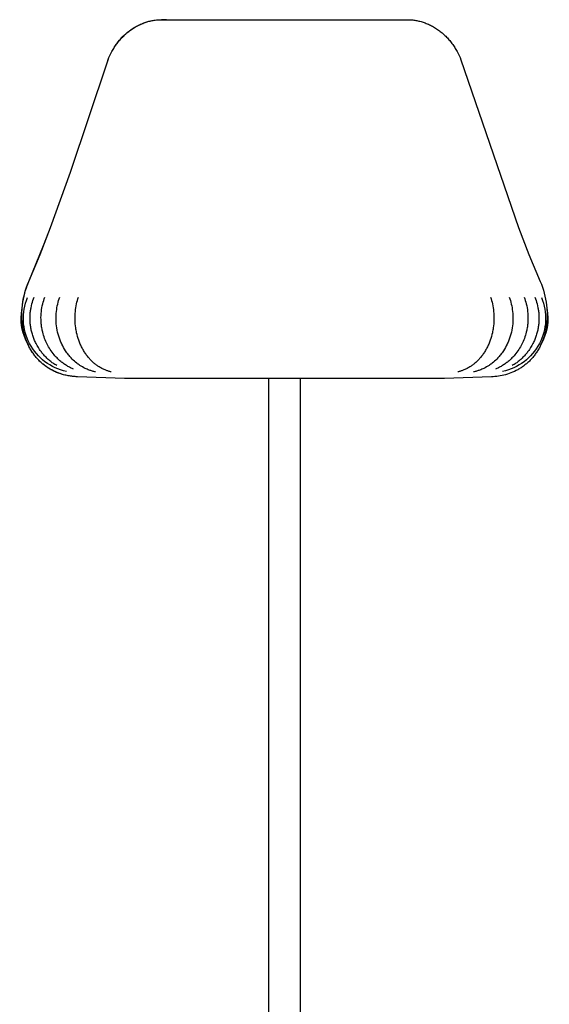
# Model space of a CAD drawing. Extents: x -3 to 1506, y 0 to 2864.
# Tile 2 of 4: x 15 to 524, y 948 to 1897. Entities that reach past the tile are written whole.
import ezdxf

# ---------------------------------------------------------------- set-up
doc = ezdxf.new("R2010")
doc.units = 0
doc.header["$MEASUREMENT"] = 0
doc.layers.add('MAKE2D$VISIBILE$CURVE', color=7, linetype='CONTINUOUS')

msp = doc.modelspace()

# ---------------------------------------------------------------- linework, layer by layer
at = {"layer": 'MAKE2D$VISIBILE$CURVE', "color": 7}
for p, q in [((120.18, 1885.85), (122.71, 1887.66)), ((121.28, 1886.66), (122.21, 1887.32)), ((122.21, 1887.32), (123.15, 1887.95)), ((122.71, 1887.66), (125.32, 1889.32)), ((123.15, 1887.95), (124.1, 1888.57)), ((124.1, 1888.57), (125.06, 1889.16)), ((125.06, 1889.16), (126.03, 1889.73)), ((125.32, 1889.32), (127.99, 1890.81)), ((126.03, 1889.73), (127, 1890.28)), ((127, 1890.28), (127.98, 1890.81)), ((127.98, 1890.81), (128.97, 1891.31)), ((127.99, 1890.81), (130.7, 1892.14)), ((128.97, 1891.31), (129.96, 1891.79)), ((129.96, 1891.79), (130.96, 1892.25)), ((130.7, 1892.14), (133.44, 1893.29)), ((130.96, 1892.25), (131.96, 1892.69)), ((131.96, 1892.69), (132.97, 1893.1)), ((132.97, 1893.1), (133.98, 1893.49)), ((133.44, 1893.29), (136.21, 1894.27)), ((133.98, 1893.49), (134.99, 1893.86)), ((134.99, 1893.86), (136, 1894.2)), ((136, 1894.2), (137.01, 1894.52)), ((136.21, 1894.27), (138.98, 1895.07)), ((137.01, 1894.52), (138.03, 1894.81)), ((138.03, 1894.81), (139.04, 1895.09)), ((138.98, 1895.07), (141.74, 1895.7)), ((139.04, 1895.09), (140.05, 1895.34)), ((140.05, 1895.34), (141.06, 1895.56)), ((141.06, 1895.56), (142.07, 1895.77)), ((141.74, 1895.7), (144.48, 1896.17)), ((142.07, 1895.77), (143.07, 1895.95)), ((143.07, 1895.95), (144.08, 1896.11)), ((144.08, 1896.11), (145.07, 1896.25)), ((144.48, 1896.17), (147.19, 1896.47)), ((145.07, 1896.25), (146.07, 1896.36)), ((146.07, 1896.36), (147.05, 1896.45)), ((147.05, 1896.45), (148.03, 1896.53)), ((147.19, 1896.47), (149.86, 1896.61)), ((148.03, 1896.53), (149.01, 1896.58)), ((149.01, 1896.58), (149.98, 1896.61)), ((149.86, 1896.61), (150.97, 1896.62)), ((149.98, 1896.61), (150.94, 1896.62)), ((150.94, 1896.62), (155.71, 1896.43)), ((152.47, 1896.59), (150.94, 1896.62)), ((150.97, 1896.62), (151.1, 1896.62)), ((151.1, 1896.62), (151.35, 1896.62)), ((151.35, 1896.62), (151.7, 1896.62)), ((151.7, 1896.62), (152.18, 1896.62)), ((152.18, 1896.62), (152.77, 1896.62)), ((155.71, 1896.43), (152.47, 1896.59)), ((152.77, 1896.62), (153.48, 1896.62)), ((153.48, 1896.62), (154.32, 1896.62)), ((154.32, 1896.62), (155.29, 1896.62)), ((155.29, 1896.62), (156.38, 1896.62)), ((155.71, 1896.43), (383.12, 1896.43)), ((156.38, 1896.62), (157.6, 1896.62)), ((157.6, 1896.62), (158.95, 1896.62)), ((158.95, 1896.62), (225.03, 1896.62)), ((225.03, 1896.62), (312.25, 1896.62)), ((312.25, 1896.62), (379.27, 1896.62)), ((379.27, 1896.62), (387.89, 1896.62)), ((383.12, 1896.43), (387.89, 1896.62)), ((387.89, 1896.62), (388.85, 1896.61)), ((388.85, 1896.61), (389.82, 1896.58)), ((389.82, 1896.58), (390.8, 1896.53)), ((390.8, 1896.53), (391.78, 1896.45)), ((391.78, 1896.45), (392.77, 1896.36)), ((392.77, 1896.36), (393.76, 1896.25)), ((393.76, 1896.25), (394.76, 1896.11)), ((394.76, 1896.11), (395.76, 1895.95)), ((395.76, 1895.95), (396.76, 1895.77)), ((396.76, 1895.77), (397.77, 1895.56)), ((397.77, 1895.56), (398.78, 1895.34)), ((398.78, 1895.34), (399.79, 1895.09)), ((399.79, 1895.09), (400.8, 1894.81)), ((400.8, 1894.81), (401.82, 1894.52)), ((401.82, 1894.52), (402.83, 1894.2)), ((402.83, 1894.2), (403.84, 1893.86)), ((403.84, 1893.86), (404.85, 1893.49)), ((404.85, 1893.49), (405.86, 1893.1)), ((405.86, 1893.1), (406.87, 1892.69)), ((406.87, 1892.69), (407.87, 1892.25)), ((407.87, 1892.25), (408.87, 1891.79)), ((408.87, 1891.79), (409.86, 1891.31)), ((409.86, 1891.31), (410.85, 1890.81)), ((410.85, 1890.81), (411.83, 1890.28)), ((411.83, 1890.28), (412.81, 1889.73)), ((412.81, 1889.73), (413.77, 1889.16)), ((413.77, 1889.16), (414.73, 1888.57)), ((414.73, 1888.57), (415.68, 1887.95)), ((415.68, 1887.95), (416.62, 1887.32)), ((416.62, 1887.32), (417.55, 1886.66)), ((110.69, 1876.84), (112.14, 1878.48)), ((111.11, 1877.35), (111.87, 1878.21)), ((111.87, 1878.21), (112.66, 1879.06)), ((112.14, 1878.48), (113.64, 1880.06)), ((112.66, 1879.07), (114.72, 1881.17)), ((112.66, 1879.06), (113.45, 1879.9)), ((113.45, 1879.9), (114.27, 1880.72)), ((113.64, 1880.06), (115.2, 1881.59)), ((114.27, 1880.72), (115.1, 1881.53)), ((115.1, 1881.53), (115.94, 1882.31)), ((115.2, 1881.59), (116.81, 1883.07)), ((115.94, 1882.31), (116.8, 1883.09)), ((116.8, 1883.09), (117.67, 1883.84)), ((116.81, 1883.07), (118.47, 1884.49)), ((117.67, 1883.84), (118.55, 1884.57)), ((118.47, 1884.49), (120.18, 1885.85)), ((118.55, 1884.57), (119.45, 1885.29)), ((119.45, 1885.29), (120.36, 1885.99)), ((120.36, 1885.99), (121.28, 1886.66)), ((417.55, 1886.66), (418.47, 1885.99)), ((418.47, 1885.99), (419.38, 1885.29)), ((419.38, 1885.29), (420.28, 1884.57)), ((420.28, 1884.57), (421.16, 1883.84)), ((421.16, 1883.84), (422.03, 1883.09)), ((422.03, 1883.09), (422.89, 1882.31)), ((422.89, 1882.31), (423.74, 1881.53)), ((423.74, 1881.53), (424.56, 1880.72)), ((424.56, 1880.72), (425.38, 1879.9)), ((425.38, 1879.9), (426.18, 1879.06)), ((426.18, 1879.06), (426.96, 1878.21)), ((426.96, 1878.21), (427.72, 1877.35)), ((104.36, 1867.96), (105.5, 1869.82)), ((104.43, 1868.05), (105.01, 1869.02)), ((105.01, 1869.02), (105.62, 1869.99)), ((105.5, 1869.82), (106.7, 1871.64)), ((105.62, 1869.99), (106.24, 1870.94)), ((106.24, 1870.94), (106.88, 1871.89)), ((106.7, 1871.64), (107.97, 1873.42)), ((106.88, 1871.89), (107.54, 1872.83)), ((107.54, 1872.83), (108.22, 1873.75)), ((107.97, 1873.42), (109.3, 1875.16)), ((108.22, 1873.75), (108.91, 1874.67)), ((108.91, 1874.67), (109.63, 1875.57)), ((109.3, 1875.16), (110.69, 1876.84)), ((109.63, 1875.57), (110.36, 1876.47)), ((110.36, 1876.47), (111.11, 1877.35)), ((427.72, 1877.35), (428.47, 1876.47)), ((428.47, 1876.47), (429.2, 1875.57)), ((429.2, 1875.57), (429.92, 1874.67)), ((429.92, 1874.67), (430.61, 1873.75)), ((430.61, 1873.75), (431.29, 1872.83)), ((431.29, 1872.83), (431.95, 1871.89)), ((431.95, 1871.89), (432.59, 1870.94)), ((432.59, 1870.94), (433.22, 1869.99)), ((433.22, 1869.99), (433.82, 1869.02)), ((433.82, 1869.02), (434.4, 1868.05)), ((99.65, 1858.12), (100.45, 1860.15)), ((99.65, 1858.08), (100.45, 1860.09)), ((100.45, 1860.15), (101.33, 1862.15)), ((100.45, 1860.09), (101.33, 1862.1)), ((101.33, 1862.15), (102.27, 1864.12)), ((101.33, 1862.1), (102.28, 1864.1)), ((102.27, 1864.12), (103.28, 1866.06)), ((102.28, 1864.1), (103.32, 1866.09)), ((103.28, 1866.06), (104.36, 1867.96)), ((103.32, 1866.09), (103.86, 1867.07)), ((103.86, 1867.07), (104.43, 1868.05)), ((434.4, 1868.05), (434.97, 1867.07)), ((434.97, 1867.07), (435.52, 1866.09)), ((435.52, 1866.09), (436.55, 1864.1)), ((436.55, 1864.1), (437.51, 1862.1)), ((437.51, 1862.1), (438.38, 1860.09)), ((438.38, 1860.09), (439.19, 1858.08)), ((63.48, 1749.61), (98.92, 1856.06)), ((63.48, 1749.61), (98.92, 1856.06)), ((98.92, 1856.06), (99.65, 1858.12)), ((98.92, 1856.06), (99.65, 1858.08)), ((439.19, 1858.08), (494.49, 1696.51)), ((44.34, 1696.51), (63.48, 1749.61)), ((44.35, 1696.51), (63.48, 1749.61)), ((34.12, 1670.33), (44.35, 1696.51)), ((37.58, 1679.02), (44.34, 1696.51)), ((494.49, 1696.51), (504.71, 1670.33)), ((23.34, 1644.53), (37.58, 1679.02)), ((23.34, 1644.53), (34.12, 1670.33)), ((504.71, 1670.33), (515.49, 1644.53)), ((21.2, 1638.98), (22.23, 1641.78)), ((22.23, 1641.78), (23.34, 1644.53)), ((515.49, 1644.53), (516.61, 1641.78)), ((516.61, 1641.78), (517.63, 1638.98)), ((18.73, 1630.41), (19.45, 1633.3)), ((19.45, 1633.3), (20.28, 1636.16)), ((20.28, 1636.16), (21.2, 1638.98)), ((517.63, 1638.98), (518.55, 1636.16)), ((518.55, 1636.16), (519.38, 1633.3)), ((519.38, 1633.3), (520.1, 1630.41)), ((16.83, 1618.67), (17.15, 1621.63)), ((17.15, 1621.63), (17.58, 1624.58)), ((17.58, 1624.58), (18.1, 1627.5)), ((18.1, 1627.5), (18.73, 1630.41)), ((25.83, 1621.02), (26.26, 1622.81)), ((26.26, 1622.81), (26.73, 1624.5)), ((26.73, 1624.5), (27.26, 1626.18)), ((27.26, 1626.18), (27.84, 1627.83)), ((27.84, 1627.83), (28.48, 1629.47)), ((36.32, 1621.02), (36.74, 1622.8)), ((36.74, 1622.8), (37.19, 1624.49)), ((37.19, 1624.49), (37.69, 1626.16)), ((37.69, 1626.16), (38.25, 1627.82)), ((38.25, 1627.82), (38.86, 1629.45)), ((50.76, 1621.01), (51.15, 1622.78)), ((51.15, 1622.78), (51.57, 1624.47)), ((51.57, 1624.47), (52.05, 1626.14)), ((52.05, 1626.14), (52.57, 1627.79)), ((52.57, 1627.79), (53.13, 1629.42)), ((68.93, 1621.16), (69.33, 1623.09)), ((69.33, 1623.09), (69.7, 1624.69)), ((69.7, 1624.69), (70.12, 1626.27)), ((70.12, 1626.27), (70.57, 1627.84)), ((70.57, 1627.84), (71.07, 1629.38)), ((467.76, 1629.38), (468.26, 1627.84)), ((468.26, 1627.84), (468.71, 1626.27)), ((468.71, 1626.27), (469.13, 1624.69)), ((469.13, 1624.69), (469.51, 1623.09)), ((469.51, 1623.09), (469.9, 1621.16)), ((485.7, 1629.42), (486.27, 1627.79)), ((486.27, 1627.79), (486.79, 1626.14)), ((486.79, 1626.14), (487.26, 1624.47)), ((487.26, 1624.47), (487.68, 1622.78)), ((487.68, 1622.78), (488.07, 1621.01)), ((499.98, 1629.45), (500.58, 1627.82)), ((500.58, 1627.82), (501.14, 1626.16)), ((501.14, 1626.16), (501.64, 1624.49)), ((501.64, 1624.49), (502.09, 1622.8)), ((502.09, 1622.8), (502.51, 1621.02)), ((510.35, 1629.47), (510.99, 1627.83)), ((510.99, 1627.83), (511.57, 1626.18)), ((511.57, 1626.18), (512.1, 1624.5)), ((512.1, 1624.5), (512.57, 1622.81)), ((512.57, 1622.81), (513, 1621.02)), ((520.1, 1630.41), (520.73, 1627.5)), ((520.73, 1627.5), (521.26, 1624.58)), ((521.26, 1624.58), (521.68, 1621.63)), ((521.68, 1621.63), (522, 1618.67)), ((16.53, 1612.16), (16.55, 1613.53)), ((16.54, 1610.79), (16.53, 1612.16)), ((16.55, 1613.53), (16.64, 1616.08)), ((16.64, 1616.08), (16.82, 1618.63)), ((24.56, 1611.65), (24.62, 1612.6)), ((24.62, 1612.6), (24.69, 1613.55)), ((24.69, 1613.55), (24.77, 1614.5)), ((24.77, 1614.5), (24.87, 1615.45)), ((24.87, 1615.45), (24.99, 1616.4)), ((24.99, 1616.4), (25.13, 1617.34)), ((25.13, 1617.34), (25.28, 1618.29)), ((25.28, 1618.29), (25.45, 1619.22)), ((25.45, 1619.22), (25.83, 1621.02)), ((35.11, 1611.66), (35.23, 1613.56)), ((35.23, 1613.56), (35.41, 1615.46)), ((35.41, 1615.46), (35.66, 1617.35)), ((35.66, 1617.35), (35.97, 1619.22)), ((35.97, 1619.22), (36.32, 1621.02)), ((49.63, 1611.68), (49.74, 1613.58)), ((49.74, 1613.58), (49.91, 1615.47)), ((49.91, 1615.47), (50.14, 1617.35)), ((50.14, 1617.35), (50.43, 1619.22)), ((50.43, 1619.22), (50.76, 1621.01)), ((67.86, 1611.66), (67.96, 1613.59)), ((67.96, 1613.59), (68.12, 1615.52)), ((68.12, 1615.52), (68.33, 1617.37)), ((68.33, 1617.37), (68.59, 1619.21)), ((68.59, 1619.21), (68.93, 1621.16)), ((469.9, 1621.16), (470.24, 1619.21)), ((470.24, 1619.21), (470.5, 1617.37)), ((470.5, 1617.37), (470.71, 1615.52)), ((470.71, 1615.52), (470.87, 1613.59)), ((470.87, 1613.59), (470.97, 1611.66)), ((488.07, 1621.01), (488.4, 1619.22)), ((488.4, 1619.22), (488.69, 1617.35)), ((488.69, 1617.35), (488.92, 1615.47)), ((488.92, 1615.47), (489.09, 1613.58)), ((489.09, 1613.58), (489.21, 1611.68)), ((502.51, 1621.02), (502.87, 1619.22)), ((502.87, 1619.22), (503.18, 1617.35)), ((503.18, 1617.35), (503.42, 1615.46)), ((503.42, 1615.46), (503.6, 1613.56)), ((503.6, 1613.56), (503.72, 1611.66)), ((513, 1621.02), (513.38, 1619.22)), ((513.38, 1619.22), (513.55, 1618.29)), ((513.55, 1618.29), (513.7, 1617.34)), ((513.7, 1617.34), (513.84, 1616.4)), ((513.84, 1616.4), (513.96, 1615.45)), ((513.96, 1615.45), (514.06, 1614.5)), ((514.06, 1614.5), (514.15, 1613.55)), ((514.15, 1613.55), (514.22, 1612.6)), ((514.22, 1612.6), (514.27, 1611.65)), ((16.58, 1609.42), (16.54, 1610.79)), ((16.64, 1608.05), (16.58, 1609.42)), ((16.72, 1606.68), (16.64, 1608.05)), ((16.83, 1605.32), (16.72, 1606.68)), ((16.97, 1603.96), (16.83, 1605.32)), ((17.13, 1602.6), (16.97, 1603.96)), ((24.51, 1609.68), (24.53, 1610.66)), ((24.51, 1608.69), (24.51, 1609.68)), ((24.52, 1607.7), (24.51, 1608.69)), ((24.56, 1606.69), (24.52, 1607.7)), ((24.53, 1610.66), (24.56, 1611.65)), ((24.61, 1605.68), (24.56, 1606.69)), ((24.69, 1604.67), (24.61, 1605.68)), ((24.78, 1603.66), (24.69, 1604.67)), ((24.89, 1602.65), (24.78, 1603.66)), ((25.02, 1601.65), (24.89, 1602.65)), ((35.06, 1609.69), (35.11, 1611.66)), ((35.07, 1607.72), (35.06, 1609.69)), ((35.11, 1606.71), (35.07, 1607.72)), ((35.16, 1605.7), (35.11, 1606.71)), ((35.23, 1604.7), (35.16, 1605.7)), ((35.32, 1603.69), (35.23, 1604.7)), ((35.42, 1602.68), (35.32, 1603.69)), ((35.55, 1601.68), (35.42, 1602.68)), ((49.57, 1609.72), (49.63, 1611.68)), ((49.59, 1607.75), (49.57, 1609.72)), ((49.67, 1605.74), (49.59, 1607.75)), ((49.81, 1603.73), (49.67, 1605.74)), ((50.03, 1601.73), (49.81, 1603.73)), ((67.81, 1609.72), (67.86, 1611.66)), ((67.82, 1607.79), (67.81, 1609.72)), ((67.89, 1605.78), (67.82, 1607.79)), ((68.03, 1603.78), (67.89, 1605.78)), ((68.22, 1601.78), (68.03, 1603.78)), ((470.81, 1603.78), (470.61, 1601.78)), ((470.94, 1605.78), (470.81, 1603.78)), ((471.01, 1607.79), (470.94, 1605.78)), ((470.97, 1611.66), (471.02, 1609.72)), ((471.02, 1609.72), (471.01, 1607.79)), ((489.02, 1603.73), (488.8, 1601.73)), ((489.17, 1605.74), (489.02, 1603.73)), ((489.24, 1607.75), (489.17, 1605.74)), ((489.21, 1611.68), (489.26, 1609.72)), ((489.26, 1609.72), (489.24, 1607.75)), ((503.41, 1602.68), (503.29, 1601.68)), ((503.52, 1603.69), (503.41, 1602.68)), ((503.6, 1604.7), (503.52, 1603.69)), ((503.67, 1605.7), (503.6, 1604.7)), ((503.73, 1606.71), (503.67, 1605.7)), ((503.72, 1611.66), (503.77, 1609.69)), ((503.76, 1607.72), (503.73, 1606.71)), ((503.77, 1609.69), (503.76, 1607.72)), ((513.94, 1602.65), (513.81, 1601.65)), ((514.05, 1603.66), (513.94, 1602.65)), ((514.15, 1604.67), (514.05, 1603.66)), ((514.22, 1605.68), (514.15, 1604.67)), ((514.27, 1606.69), (514.22, 1605.68)), ((514.27, 1611.65), (514.31, 1610.66)), ((514.31, 1607.7), (514.27, 1606.69)), ((514.31, 1610.66), (514.33, 1609.68)), ((514.33, 1608.69), (514.31, 1607.7)), ((514.33, 1609.68), (514.33, 1608.69)), ((17.33, 1601.24), (17.13, 1602.6)), ((17.54, 1599.89), (17.33, 1601.24)), ((17.79, 1598.55), (17.54, 1599.89)), ((18.06, 1597.21), (17.79, 1598.55)), ((18.36, 1595.88), (18.06, 1597.21)), ((18.68, 1594.57), (18.36, 1595.88)), ((19.03, 1593.26), (18.68, 1594.57)), ((19.41, 1591.95), (19.03, 1593.26)), ((25.17, 1600.65), (25.02, 1601.65)), ((25.34, 1599.65), (25.17, 1600.65)), ((25.53, 1598.64), (25.34, 1599.65)), ((25.74, 1597.62), (25.53, 1598.64)), ((25.97, 1596.62), (25.74, 1597.62)), ((26.21, 1595.62), (25.97, 1596.62)), ((26.48, 1594.61), (26.21, 1595.62)), ((26.77, 1593.6), (26.48, 1594.61)), ((27.08, 1592.61), (26.77, 1593.6)), ((35.69, 1600.68), (35.55, 1601.68)), ((35.85, 1599.69), (35.69, 1600.68)), ((36.03, 1598.67), (35.85, 1599.69)), ((36.23, 1597.66), (36.03, 1598.67)), ((36.45, 1596.66), (36.23, 1597.66)), ((36.68, 1595.66), (36.45, 1596.66)), ((37.08, 1594.14), (36.68, 1595.66)), ((37.52, 1592.64), (37.08, 1594.14)), ((50.31, 1599.74), (50.03, 1601.73)), ((50.66, 1597.72), (50.31, 1599.74)), ((51.09, 1595.72), (50.66, 1597.72)), ((51.33, 1594.71), (51.09, 1595.72)), ((51.59, 1593.71), (51.33, 1594.71)), ((51.86, 1592.72), (51.59, 1593.71)), ((68.48, 1599.8), (68.22, 1601.78)), ((68.66, 1598.63), (68.48, 1599.8)), ((68.86, 1597.46), (68.66, 1598.63)), ((69.08, 1596.3), (68.86, 1597.46)), ((69.33, 1595.15), (69.08, 1596.3)), ((69.76, 1593.31), (69.33, 1595.15)), ((70.25, 1591.5), (69.76, 1593.31)), ((469.07, 1593.31), (468.58, 1591.5)), ((469.51, 1595.15), (469.07, 1593.31)), ((469.75, 1596.3), (469.51, 1595.15)), ((469.97, 1597.46), (469.75, 1596.3)), ((470.17, 1598.63), (469.97, 1597.46)), ((470.36, 1599.8), (470.17, 1598.63)), ((470.61, 1601.78), (470.36, 1599.8)), ((487.24, 1593.71), (486.97, 1592.72)), ((487.5, 1594.71), (487.24, 1593.71)), ((487.74, 1595.72), (487.5, 1594.71)), ((488.17, 1597.72), (487.74, 1595.72)), ((488.52, 1599.74), (488.17, 1597.72)), ((488.8, 1601.73), (488.52, 1599.74)), ((501.75, 1594.14), (501.32, 1592.64)), ((502.15, 1595.66), (501.75, 1594.14)), ((502.39, 1596.66), (502.15, 1595.66)), ((502.6, 1597.66), (502.39, 1596.66)), ((502.8, 1598.67), (502.6, 1597.66)), ((502.98, 1599.69), (502.8, 1598.67)), ((503.14, 1600.68), (502.98, 1599.69)), ((503.29, 1601.68), (503.14, 1600.68)), ((512.06, 1593.6), (511.75, 1592.61)), ((512.35, 1594.61), (512.06, 1593.6)), ((512.62, 1595.62), (512.35, 1594.61)), ((512.87, 1596.62), (512.62, 1595.62)), ((513.1, 1597.62), (512.87, 1596.62)), ((513.3, 1598.64), (513.1, 1597.62)), ((513.49, 1599.65), (513.3, 1598.64)), ((513.66, 1600.65), (513.49, 1599.65)), ((513.81, 1601.65), (513.66, 1600.65)), ((19.77, 1590.82), (19.41, 1591.95)), ((20.15, 1589.69), (19.77, 1590.82)), ((20.55, 1588.56), (20.15, 1589.69)), ((20.97, 1587.45), (20.55, 1588.56)), ((21.41, 1586.34), (20.97, 1587.45)), ((21.88, 1585.25), (21.41, 1586.34)), ((22.36, 1584.16), (21.88, 1585.25)), ((22.87, 1583.08), (22.36, 1584.16)), ((27.41, 1591.61), (27.08, 1592.61)), ((27.76, 1590.63), (27.41, 1591.61)), ((28.13, 1589.65), (27.76, 1590.63)), ((28.51, 1588.69), (28.13, 1589.65)), ((28.92, 1587.72), (28.51, 1588.69)), ((29.34, 1586.77), (28.92, 1587.72)), ((29.79, 1585.82), (29.34, 1586.77)), ((30.25, 1584.88), (29.79, 1585.82)), ((30.73, 1583.95), (30.25, 1584.88)), ((31.32, 1582.86), (30.73, 1583.95)), ((38, 1591.16), (37.52, 1592.64)), ((38.51, 1589.69), (38, 1591.16)), ((39.07, 1588.24), (38.51, 1589.69)), ((39.67, 1586.8), (39.07, 1588.24)), ((40.31, 1585.39), (39.67, 1586.8)), ((40.99, 1584), (40.31, 1585.39)), ((41.68, 1582.68), (40.99, 1584)), ((52.16, 1591.73), (51.86, 1592.72)), ((52.47, 1590.75), (52.16, 1591.73)), ((52.79, 1589.77), (52.47, 1590.75)), ((53.14, 1588.81), (52.79, 1589.77)), ((53.5, 1587.85), (53.14, 1588.81)), ((53.88, 1586.89), (53.5, 1587.85)), ((54.28, 1585.94), (53.88, 1586.89)), ((54.69, 1585), (54.28, 1585.94)), ((55.12, 1584.08), (54.69, 1585)), ((55.94, 1582.41), (55.12, 1584.08)), ((70.79, 1589.71), (70.25, 1591.5)), ((71.39, 1587.94), (70.79, 1589.71)), ((72.1, 1586.04), (71.39, 1587.94)), ((72.87, 1584.17), (72.1, 1586.04)), ((73.27, 1583.26), (72.87, 1584.17)), ((465.97, 1584.17), (465.56, 1583.26)), ((466.74, 1586.04), (465.97, 1584.17)), ((467.45, 1587.94), (466.74, 1586.04)), ((468.04, 1589.71), (467.45, 1587.94)), ((468.58, 1591.5), (468.04, 1589.71)), ((483.71, 1584.08), (482.89, 1582.41)), ((484.14, 1585), (483.71, 1584.08)), ((484.56, 1585.94), (484.14, 1585)), ((484.95, 1586.89), (484.56, 1585.94)), ((485.33, 1587.85), (484.95, 1586.89)), ((485.69, 1588.81), (485.33, 1587.85)), ((486.04, 1589.77), (485.69, 1588.81)), ((486.36, 1590.75), (486.04, 1589.77)), ((486.67, 1591.73), (486.36, 1590.75)), ((486.97, 1592.72), (486.67, 1591.73)), ((497.84, 1584), (497.15, 1582.68)), ((498.52, 1585.39), (497.84, 1584)), ((499.16, 1586.8), (498.52, 1585.39)), ((499.76, 1588.24), (499.16, 1586.8)), ((500.32, 1589.69), (499.76, 1588.24)), ((500.84, 1591.16), (500.32, 1589.69)), ((501.32, 1592.64), (500.84, 1591.16)), ((508.1, 1583.95), (507.51, 1582.86)), ((508.58, 1584.88), (508.1, 1583.95)), ((509.05, 1585.82), (508.58, 1584.88)), ((509.49, 1586.77), (509.05, 1585.82)), ((509.92, 1587.72), (509.49, 1586.77)), ((510.32, 1588.69), (509.92, 1587.72)), ((510.71, 1589.65), (510.32, 1588.69)), ((511.07, 1590.63), (510.71, 1589.65)), ((511.42, 1591.61), (511.07, 1590.63)), ((511.75, 1592.61), (511.42, 1591.61)), ((23.38, 1582.05), (22.87, 1583.08)), ((23.81, 1581.24), (22.9, 1583.03)), ((23.99, 1580.89), (23.38, 1582.05)), ((24.29, 1580.35), (23.81, 1581.24)), ((24.63, 1579.74), (23.99, 1580.89)), ((24.78, 1579.48), (24.29, 1580.35)), ((25.29, 1578.61), (24.63, 1579.74)), ((25.28, 1578.62), (24.78, 1579.48)), ((25.8, 1577.77), (25.28, 1578.62)), ((25.97, 1577.49), (25.29, 1578.61)), ((26.34, 1576.94), (25.8, 1577.77)), ((26.67, 1576.42), (25.97, 1577.49)), ((26.88, 1576.11), (26.34, 1576.94)), ((27.39, 1575.36), (26.67, 1576.42)), ((27.44, 1575.3), (26.88, 1576.11)), ((28.14, 1574.32), (27.39, 1575.36)), ((28.01, 1574.5), (27.44, 1575.3)), ((28.6, 1573.71), (28.01, 1574.5)), ((28.91, 1573.29), (28.14, 1574.32)), ((31.93, 1581.8), (31.32, 1582.86)), ((32.57, 1580.75), (31.93, 1581.8)), ((33.23, 1579.71), (32.57, 1580.75)), ((33.75, 1578.92), (33.23, 1579.71)), ((34.29, 1578.15), (33.75, 1578.92)), ((34.85, 1577.38), (34.29, 1578.15)), ((35.41, 1576.63), (34.85, 1577.38)), ((35.99, 1575.88), (35.41, 1576.63)), ((36.58, 1575.15), (35.99, 1575.88)), ((37.19, 1574.42), (36.58, 1575.15)), ((37.81, 1573.71), (37.19, 1574.42)), ((42.41, 1581.38), (41.68, 1582.68)), ((43.17, 1580.11), (42.41, 1581.38)), ((43.96, 1578.86), (43.17, 1580.11)), ((44.86, 1577.54), (43.96, 1578.86)), ((45.79, 1576.25), (44.86, 1577.54)), ((46.76, 1574.99), (45.79, 1576.25)), ((47.76, 1573.76), (46.76, 1574.99)), ((56.81, 1580.79), (55.94, 1582.41)), ((57.74, 1579.2), (56.81, 1580.79)), ((58.71, 1577.65), (57.74, 1579.2)), ((59.37, 1576.67), (58.71, 1577.65)), ((60.05, 1575.71), (59.37, 1576.67)), ((60.74, 1574.76), (60.05, 1575.71)), ((61.46, 1573.84), (60.74, 1574.76)), ((73.7, 1582.35), (73.27, 1583.26)), ((74.13, 1581.45), (73.7, 1582.35)), ((74.58, 1580.56), (74.13, 1581.45)), ((75.05, 1579.69), (74.58, 1580.56)), ((75.52, 1578.83), (75.05, 1579.69)), ((76.02, 1577.98), (75.52, 1578.83)), ((76.52, 1577.15), (76.02, 1577.98)), ((77.04, 1576.33), (76.52, 1577.15)), ((77.57, 1575.52), (77.04, 1576.33)), ((78.11, 1574.72), (77.57, 1575.52)), ((78.67, 1573.94), (78.11, 1574.72)), ((460.72, 1574.72), (460.16, 1573.94)), ((461.26, 1575.52), (460.72, 1574.72)), ((461.79, 1576.33), (461.26, 1575.52)), ((462.31, 1577.15), (461.79, 1576.33)), ((462.82, 1577.98), (462.31, 1577.15)), ((463.31, 1578.83), (462.82, 1577.98)), ((463.78, 1579.69), (463.31, 1578.83)), ((464.25, 1580.56), (463.78, 1579.69)), ((464.7, 1581.45), (464.25, 1580.56)), ((465.14, 1582.35), (464.7, 1581.45)), ((465.56, 1583.26), (465.14, 1582.35)), ((478.09, 1574.76), (477.37, 1573.84)), ((478.78, 1575.71), (478.09, 1574.76)), ((479.46, 1576.67), (478.78, 1575.71)), ((480.12, 1577.65), (479.46, 1576.67)), ((481.09, 1579.2), (480.12, 1577.65)), ((482.02, 1580.79), (481.09, 1579.2)), ((482.89, 1582.41), (482.02, 1580.79)), ((492.07, 1574.99), (491.07, 1573.76)), ((493.04, 1576.25), (492.07, 1574.99)), ((493.97, 1577.54), (493.04, 1576.25)), ((494.87, 1578.86), (493.97, 1577.54)), ((495.66, 1580.11), (494.87, 1578.86)), ((496.42, 1581.38), (495.66, 1580.11)), ((497.15, 1582.68), (496.42, 1581.38)), ((501.64, 1574.42), (501.03, 1573.71)), ((502.25, 1575.15), (501.64, 1574.42)), ((502.84, 1575.88), (502.25, 1575.15)), ((503.42, 1576.63), (502.84, 1575.88)), ((503.99, 1577.38), (503.42, 1576.63)), ((504.54, 1578.15), (503.99, 1577.38)), ((505.08, 1578.92), (504.54, 1578.15)), ((505.6, 1579.71), (505.08, 1578.92)), ((506.26, 1580.75), (505.6, 1579.71)), ((506.9, 1581.8), (506.26, 1580.75)), ((507.51, 1582.86), (506.9, 1581.8)), ((510.82, 1574.5), (510.23, 1573.71)), ((511.39, 1575.3), (510.82, 1574.5)), ((511.95, 1576.11), (511.39, 1575.3)), ((512.5, 1576.94), (511.95, 1576.11)), ((513.03, 1577.77), (512.5, 1576.94)), ((513.55, 1578.62), (513.03, 1577.77)), ((514.05, 1579.48), (513.55, 1578.62)), ((514.54, 1580.35), (514.05, 1579.48)), ((515.02, 1581.24), (514.54, 1580.35)), ((515.93, 1583.03), (515.02, 1581.24)), ((29.2, 1572.93), (28.6, 1573.71)), ((29.71, 1572.29), (28.91, 1573.29)), ((29.81, 1572.17), (29.2, 1572.93)), ((30.53, 1571.3), (29.71, 1572.29)), ((30.43, 1571.42), (29.81, 1572.17)), ((31.06, 1570.69), (30.43, 1571.42)), ((31.37, 1570.33), (30.53, 1571.3)), ((31.71, 1569.97), (31.06, 1570.69)), ((32.24, 1569.39), (31.37, 1570.33)), ((32.36, 1569.26), (31.71, 1569.97)), ((32.88, 1568.72), (32.24, 1569.39)), ((33.03, 1568.56), (32.36, 1569.26)), ((33.53, 1568.06), (32.88, 1568.72)), ((33.71, 1567.88), (33.03, 1568.56)), ((34.19, 1567.41), (33.53, 1568.06)), ((34.39, 1567.22), (33.71, 1567.88)), ((34.86, 1566.77), (34.19, 1567.41)), ((35.09, 1566.57), (34.39, 1567.22)), ((35.55, 1566.15), (34.86, 1566.77)), ((35.8, 1565.93), (35.09, 1566.57)), ((36.25, 1565.54), (35.55, 1566.15)), ((36.52, 1565.31), (35.8, 1565.93)), ((36.95, 1564.94), (36.25, 1565.54)), ((37.24, 1564.71), (36.52, 1565.31)), ((37.67, 1564.36), (36.95, 1564.94)), ((38.49, 1572.96), (37.81, 1573.71)), ((39.19, 1572.21), (38.49, 1572.96)), ((39.9, 1571.48), (39.19, 1572.21)), ((40.62, 1570.77), (39.9, 1571.48)), ((41.35, 1570.08), (40.62, 1570.77)), ((42.09, 1569.41), (41.35, 1570.08)), ((42.84, 1568.76), (42.09, 1569.41)), ((43.6, 1568.12), (42.84, 1568.76)), ((44.37, 1567.49), (43.6, 1568.12)), ((45.16, 1566.88), (44.37, 1567.49)), ((45.95, 1566.29), (45.16, 1566.88)), ((46.76, 1565.71), (45.95, 1566.29)), ((47.56, 1565.16), (46.76, 1565.71)), ((48.36, 1564.63), (47.56, 1565.16)), ((48.42, 1573.01), (47.76, 1573.76)), ((49.08, 1572.26), (48.42, 1573.01)), ((49.77, 1571.53), (49.08, 1572.26)), ((50.46, 1570.82), (49.77, 1571.53)), ((51.16, 1570.13), (50.46, 1570.82)), ((51.86, 1569.46), (51.16, 1570.13)), ((52.58, 1568.8), (51.86, 1569.46)), ((53.31, 1568.16), (52.58, 1568.8)), ((54.05, 1567.53), (53.31, 1568.16)), ((54.8, 1566.92), (54.05, 1567.53)), ((55.57, 1566.32), (54.8, 1566.92)), ((56.34, 1565.74), (55.57, 1566.32)), ((57.1, 1565.19), (56.34, 1565.74)), ((57.88, 1564.66), (57.1, 1565.19)), ((62.08, 1573.08), (61.46, 1573.84)), ((62.7, 1572.33), (62.08, 1573.08)), ((63.34, 1571.6), (62.7, 1572.33)), ((63.99, 1570.88), (63.34, 1571.6)), ((65.06, 1569.78), (63.99, 1570.88)), ((66.15, 1568.71), (65.06, 1569.78)), ((67.27, 1567.68), (66.15, 1568.71)), ((68.41, 1566.69), (67.27, 1567.68)), ((69.52, 1565.8), (68.41, 1566.69)), ((70.24, 1565.25), (69.52, 1565.8)), ((70.97, 1564.71), (70.24, 1565.25)), ((79.23, 1573.18), (78.67, 1573.94)), ((79.81, 1572.43), (79.23, 1573.18)), ((80.39, 1571.7), (79.81, 1572.43)), ((80.99, 1570.98), (80.39, 1571.7)), ((81.59, 1570.29), (80.99, 1570.98)), ((82.2, 1569.61), (81.59, 1570.29)), ((82.82, 1568.95), (82.2, 1569.61)), ((83.45, 1568.31), (82.82, 1568.95)), ((84.09, 1567.67), (83.45, 1568.31)), ((84.74, 1567.06), (84.09, 1567.67)), ((85.4, 1566.46), (84.74, 1567.06)), ((86.07, 1565.87), (85.4, 1566.46)), ((86.68, 1565.36), (86.07, 1565.87)), ((87.3, 1564.86), (86.68, 1565.36)), ((87.93, 1564.37), (87.3, 1564.86)), ((451.53, 1564.86), (450.9, 1564.37)), ((452.15, 1565.36), (451.53, 1564.86)), ((452.76, 1565.87), (452.15, 1565.36)), ((453.43, 1566.46), (452.76, 1565.87)), ((454.09, 1567.06), (453.43, 1566.46)), ((454.74, 1567.67), (454.09, 1567.06)), ((455.38, 1568.31), (454.74, 1567.67)), ((456.01, 1568.95), (455.38, 1568.31)), ((456.63, 1569.61), (456.01, 1568.95)), ((457.24, 1570.29), (456.63, 1569.61)), ((457.84, 1570.98), (457.24, 1570.29)), ((458.44, 1571.7), (457.84, 1570.98)), ((459.02, 1572.43), (458.44, 1571.7)), ((459.6, 1573.18), (459.02, 1572.43)), ((460.16, 1573.94), (459.6, 1573.18)), ((468.59, 1565.25), (467.87, 1564.71)), ((469.31, 1565.8), (468.59, 1565.25)), ((470.42, 1566.69), (469.31, 1565.8)), ((471.57, 1567.68), (470.42, 1566.69)), ((472.69, 1568.71), (471.57, 1567.68)), ((473.78, 1569.78), (472.69, 1568.71)), ((474.84, 1570.88), (473.78, 1569.78)), ((475.49, 1571.6), (474.84, 1570.88)), ((476.13, 1572.33), (475.49, 1571.6)), ((476.76, 1573.08), (476.13, 1572.33)), ((477.37, 1573.84), (476.76, 1573.08)), ((481.73, 1565.19), (480.95, 1564.66)), ((482.49, 1565.74), (481.73, 1565.19)), ((483.27, 1566.32), (482.49, 1565.74)), ((484.03, 1566.92), (483.27, 1566.32)), ((484.78, 1567.53), (484.03, 1566.92)), ((485.52, 1568.16), (484.78, 1567.53)), ((486.25, 1568.8), (485.52, 1568.16)), ((486.97, 1569.46), (486.25, 1568.8)), ((487.68, 1570.13), (486.97, 1569.46)), ((488.37, 1570.82), (487.68, 1570.13)), ((489.07, 1571.53), (488.37, 1570.82)), ((489.75, 1572.26), (489.07, 1571.53)), ((490.42, 1573.01), (489.75, 1572.26)), ((491.07, 1573.76), (490.42, 1573.01)), ((491.28, 1565.16), (490.47, 1564.63)), ((492.07, 1565.71), (491.28, 1565.16)), ((492.88, 1566.29), (492.07, 1565.71)), ((493.68, 1566.88), (492.88, 1566.29)), ((494.46, 1567.49), (493.68, 1566.88)), ((495.23, 1568.12), (494.46, 1567.49)), ((496, 1568.76), (495.23, 1568.12)), ((496.75, 1569.41), (496, 1568.76)), ((497.48, 1570.08), (496.75, 1569.41)), ((498.21, 1570.77), (497.48, 1570.08)), ((498.93, 1571.48), (498.21, 1570.77)), ((499.64, 1572.21), (498.93, 1571.48)), ((500.34, 1572.96), (499.64, 1572.21)), ((501.03, 1573.71), (500.34, 1572.96)), ((502.32, 1565.31), (501.59, 1564.71)), ((503.03, 1565.93), (502.32, 1565.31)), ((503.74, 1566.57), (503.03, 1565.93)), ((504.44, 1567.22), (503.74, 1566.57)), ((505.13, 1567.88), (504.44, 1567.22)), ((505.8, 1568.56), (505.13, 1567.88)), ((506.47, 1569.26), (505.8, 1568.56)), ((507.13, 1569.97), (506.47, 1569.26)), ((507.77, 1570.69), (507.13, 1569.97)), ((508.4, 1571.42), (507.77, 1570.69)), ((509.03, 1572.17), (508.4, 1571.42)), ((509.64, 1572.93), (509.03, 1572.17)), ((510.23, 1573.71), (509.64, 1572.93)), ((37.98, 1564.12), (37.24, 1564.71)), ((38.4, 1563.79), (37.67, 1564.36)), ((38.72, 1563.54), (37.98, 1564.12)), ((39.13, 1563.23), (38.4, 1563.79)), ((39.47, 1562.98), (38.72, 1563.54)), ((39.88, 1562.68), (39.13, 1563.23)), ((40.23, 1562.43), (39.47, 1562.98)), ((40.64, 1562.15), (39.88, 1562.68)), ((41, 1561.9), (40.23, 1562.43)), ((41.41, 1561.63), (40.64, 1562.15)), ((41.78, 1561.39), (41, 1561.9)), ((42.19, 1561.12), (41.41, 1561.63)), ((42.56, 1560.89), (41.78, 1561.39)), ((42.98, 1560.63), (42.19, 1561.12)), ((43.35, 1560.4), (42.56, 1560.89)), ((43.78, 1560.15), (42.98, 1560.63)), ((44.14, 1559.94), (43.35, 1560.4)), ((45.33, 1559.27), (43.78, 1560.15)), ((44.95, 1559.48), (44.14, 1559.94)), ((45.75, 1559.04), (44.95, 1559.48)), ((46.9, 1558.45), (45.33, 1559.27)), ((46.57, 1558.62), (45.75, 1559.04)), ((48.21, 1557.82), (46.57, 1558.62)), ((48.5, 1557.68), (46.9, 1558.45)), ((49.86, 1557.08), (48.21, 1557.82)), ((49.18, 1564.11), (48.36, 1564.63)), ((50.13, 1556.97), (48.5, 1557.68)), ((50.29, 1563.45), (49.18, 1564.11)), ((51.54, 1556.41), (49.86, 1557.08)), ((51.78, 1556.31), (50.13, 1556.97)), ((53.23, 1555.79), (51.54, 1556.41)), ((53.45, 1555.71), (51.78, 1556.31)), ((54.92, 1555.23), (53.23, 1555.79)), ((55.14, 1555.16), (53.45, 1555.71)), ((56.63, 1554.73), (54.92, 1555.23)), ((58.66, 1564.14), (57.88, 1564.66)), ((59.45, 1563.64), (58.66, 1564.14)), ((60.23, 1563.17), (59.45, 1563.64)), ((61.01, 1562.71), (60.23, 1563.17)), ((61.8, 1562.28), (61.01, 1562.71)), ((62.6, 1561.85), (61.8, 1562.28)), ((63.41, 1561.44), (62.6, 1561.85)), ((64.22, 1561.05), (63.41, 1561.44)), ((65.04, 1560.67), (64.22, 1561.05)), ((66.36, 1560.11), (65.04, 1560.67)), ((71.7, 1564.19), (70.97, 1564.71)), ((72.45, 1563.68), (71.7, 1564.19)), ((73.72, 1562.88), (72.45, 1563.68)), ((75, 1562.12), (73.72, 1562.88)), ((76.31, 1561.4), (75, 1562.12)), ((77.64, 1560.74), (76.31, 1561.4)), ((78.6, 1560.29), (77.64, 1560.74)), ((79.57, 1559.87), (78.6, 1560.29)), ((80.55, 1559.47), (79.57, 1559.87)), ((81.54, 1559.1), (80.55, 1559.47)), ((82.28, 1558.84), (81.54, 1559.1)), ((83.03, 1558.59), (82.28, 1558.84)), ((83.77, 1558.36), (83.03, 1558.59)), ((84.53, 1558.14), (83.77, 1558.36)), ((85.28, 1557.94), (84.53, 1558.14)), ((86.04, 1557.75), (85.28, 1557.94)), ((86.8, 1557.58), (86.04, 1557.75)), ((87.57, 1557.42), (86.8, 1557.58)), ((88.57, 1563.89), (87.93, 1564.37)), ((89.21, 1563.43), (88.57, 1563.89)), ((89.86, 1562.99), (89.21, 1563.43)), ((90.51, 1562.56), (89.86, 1562.99)), ((91.17, 1562.14), (90.51, 1562.56)), ((91.95, 1561.67), (91.17, 1562.14)), ((92.74, 1561.22), (91.95, 1561.67)), ((93.54, 1560.79), (92.74, 1561.22)), ((94.34, 1560.38), (93.54, 1560.79)), ((95.15, 1559.99), (94.34, 1560.38)), ((95.96, 1559.62), (95.15, 1559.99)), ((96.78, 1559.28), (95.96, 1559.62)), ((97.6, 1558.95), (96.78, 1559.28)), ((98.78, 1558.53), (97.6, 1558.95)), ((99.37, 1558.33), (98.78, 1558.53)), ((99.97, 1558.15), (99.37, 1558.33)), ((100.66, 1557.94), (99.97, 1558.15)), ((101.35, 1557.76), (100.66, 1557.94)), ((102.04, 1557.59), (101.35, 1557.76)), ((102.74, 1557.43), (102.04, 1557.59)), ((436.79, 1557.59), (436.09, 1557.43)), ((437.48, 1557.76), (436.79, 1557.59)), ((438.18, 1557.94), (437.48, 1557.76)), ((438.87, 1558.15), (438.18, 1557.94)), ((439.46, 1558.33), (438.87, 1558.15)), ((440.05, 1558.53), (439.46, 1558.33)), ((441.23, 1558.95), (440.05, 1558.53)), ((442.05, 1559.28), (441.23, 1558.95)), ((442.87, 1559.62), (442.05, 1559.28)), ((443.69, 1559.99), (442.87, 1559.62)), ((444.49, 1560.38), (443.69, 1559.99)), ((445.3, 1560.79), (444.49, 1560.38)), ((446.09, 1561.22), (445.3, 1560.79)), ((446.88, 1561.67), (446.09, 1561.22)), ((447.66, 1562.14), (446.88, 1561.67)), ((448.32, 1562.56), (447.66, 1562.14)), ((448.97, 1562.99), (448.32, 1562.56)), ((449.62, 1563.43), (448.97, 1562.99)), ((450.26, 1563.89), (449.62, 1563.43)), ((450.9, 1564.37), (450.26, 1563.89)), ((452.03, 1557.58), (451.26, 1557.42)), ((452.79, 1557.75), (452.03, 1557.58)), ((453.55, 1557.94), (452.79, 1557.75)), ((454.31, 1558.14), (453.55, 1557.94)), ((455.06, 1558.36), (454.31, 1558.14)), ((455.81, 1558.59), (455.06, 1558.36)), ((456.55, 1558.84), (455.81, 1558.59)), ((457.29, 1559.1), (456.55, 1558.84)), ((458.28, 1559.47), (457.29, 1559.1)), ((459.26, 1559.87), (458.28, 1559.47)), ((460.23, 1560.29), (459.26, 1559.87)), ((461.19, 1560.74), (460.23, 1560.29)), ((462.52, 1561.4), (461.19, 1560.74)), ((463.83, 1562.12), (462.52, 1561.4)), ((465.12, 1562.88), (463.83, 1562.12)), ((466.38, 1563.68), (465.12, 1562.88)), ((467.13, 1564.19), (466.38, 1563.68)), ((467.87, 1564.71), (467.13, 1564.19)), ((473.8, 1560.67), (472.48, 1560.11)), ((474.61, 1561.05), (473.8, 1560.67)), ((475.43, 1561.44), (474.61, 1561.05)), ((476.23, 1561.85), (475.43, 1561.44)), ((477.03, 1562.28), (476.23, 1561.85)), ((477.82, 1562.71), (477.03, 1562.28)), ((478.6, 1563.17), (477.82, 1562.71)), ((479.38, 1563.64), (478.6, 1563.17)), ((480.17, 1564.14), (479.38, 1563.64)), ((480.95, 1564.66), (480.17, 1564.14)), ((483.91, 1555.23), (482.2, 1554.73)), ((485.61, 1555.79), (483.91, 1555.23)), ((487.29, 1556.41), (485.61, 1555.79)), ((488.97, 1557.08), (487.29, 1556.41)), ((489.65, 1564.11), (488.55, 1563.45)), ((490.63, 1557.82), (488.97, 1557.08)), ((490.47, 1564.63), (489.65, 1564.11)), ((492.27, 1558.62), (490.63, 1557.82)), ((493.08, 1559.04), (492.27, 1558.62)), ((493.89, 1559.48), (493.08, 1559.04)), ((494.69, 1559.94), (493.89, 1559.48)), ((495.48, 1560.4), (494.69, 1559.94)), ((496.27, 1560.89), (495.48, 1560.4)), ((497.05, 1561.39), (496.27, 1560.89)), ((497.83, 1561.9), (497.05, 1561.39)), ((498.6, 1562.43), (497.83, 1561.9)), ((499.36, 1562.98), (498.6, 1562.43)), ((500.11, 1563.54), (499.36, 1562.98)), ((500.85, 1564.12), (500.11, 1563.54)), ((501.59, 1564.71), (500.85, 1564.12)), ((56.86, 1554.67), (55.14, 1555.16)), ((58.34, 1554.29), (56.63, 1554.73)), ((57.98, 1554.38), (56.86, 1554.67)), ((59.1, 1554.11), (57.98, 1554.38)), ((60.06, 1553.91), (58.34, 1554.29)), ((60.23, 1553.87), (59.1, 1554.11)), ((61.78, 1553.58), (60.06, 1553.91)), ((61.36, 1553.65), (60.23, 1553.87)), ((62.47, 1553.46), (61.36, 1553.65)), ((63.5, 1553.3), (61.78, 1553.58)), ((63.59, 1553.29), (62.47, 1553.46)), ((65.21, 1553.08), (63.5, 1553.3)), ((64.71, 1553.14), (63.59, 1553.29)), ((65.83, 1553.01), (64.71, 1553.14)), ((66.93, 1552.91), (65.21, 1553.08)), ((66.95, 1552.91), (65.83, 1553.01)), ((68.63, 1552.79), (66.93, 1552.91)), ((68.08, 1552.82), (66.95, 1552.91)), ((69.2, 1552.76), (68.08, 1552.82)), ((70.33, 1552.72), (68.63, 1552.79)), ((70.33, 1552.72), (69.2, 1552.76)), ((115.3, 1550.93), (70.33, 1552.72)), ((115.3, 1550.93), (70.33, 1552.72)), ((254.42, 1550.93), (115.3, 1550.93)), ((284.42, 1550.93), (254.42, 1550.93)), ((254.42, 72), (254.42, 1550.93)), ((423.53, 1550.93), (284.42, 1550.93)), ((284.42, 1550.93), (284.42, 151)), ((468.5, 1552.72), (423.53, 1550.93)), ((470.2, 1552.79), (468.5, 1552.72)), ((471.9, 1552.91), (470.2, 1552.79)), ((473.62, 1553.08), (471.9, 1552.91)), ((475.33, 1553.3), (473.62, 1553.08)), ((477.05, 1553.58), (475.33, 1553.3)), ((478.77, 1553.91), (477.05, 1553.58)), ((480.49, 1554.29), (478.77, 1553.91)), ((482.2, 1554.73), (480.49, 1554.29))]:
    msp.add_line(p, q, dxfattribs=at)
at = {"layer": 'MAKE2D$VISIBILE$CURVE', "color": 7, "extrusion": (0, 0, -1)}
for centre, radius, start, end in [((-102.37, 1610.88), 85.9, 5.17537, 23.06628), ((-70.59, 1609.1), 52.52, 282.10284, 22.30533), ((-468.24, 1609.1), 52.52, 157.69467, 257.89715), ((-68.42, 1609.12), 52.46, 330.18027, 10.49324), ((-84.53, 1611.86), 68.04, 334.92943, 5.74408), ((-454.3, 1611.86), 68.04, 174.25592, 205.07057), ((-470.42, 1609.12), 52.46, 169.50676, 209.81972)]:
    msp.add_arc(centre, radius, start, end, dxfattribs=at)

doc.saveas('drawing.dxf')
